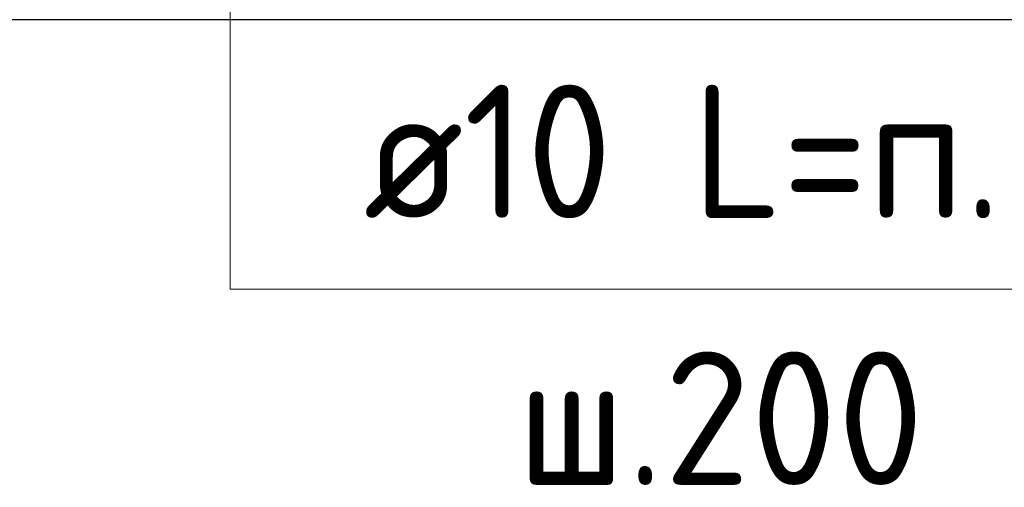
# Model space of a CAD drawing. Header units: millimetres. Extents: x -2995 to 60896, y -2809 to 57831.
# Tile 73 of 169: x 35953 to 36249, y 21112 to 21252. Entities that reach past the tile are written whole.
import ezdxf

# ---------------------------------------------------------------- set-up
doc = ezdxf.new("R2010")
doc.units = ezdxf.units.MM
doc.layers.add('Арм.стержн.горизонт. 1', color=180, linetype='Continuous', lineweight=35)
doc.styles.add('ISOCPEUR', font='ISOCPEUR')

msp = doc.modelspace()

# ---------------------------------------------------------------- linework, layer by layer
at = {"layer": 'Арм.стержн.горизонт. 1', "color": 7, "linetype": 'Continuous', "lineweight": 13, "transparency": 33554687}
for q in [(36016.47, 21416.79), (36016.47, 21416.79), (36016.47, 21416.79), (36016.47, 21416.79), (36016.47, 21416.79), (36016.47, 21416.79), (36016.47, 21416.79), (36016.47, 21416.79), (36016.47, 21416.79), (36016.47, 21416.79), (36016.47, 21416.79), (36016.47, 21416.79), (36016.47, 21416.79), (36016.47, 21416.79), (36016.47, 21416.79), (36016.47, 21416.79), (36016.47, 21416.79), (36016.47, 21286.79), (36016.47, 21286.79), (36016.47, 21286.79), (36016.47, 21286.79), (36016.47, 21286.79), (36016.47, 21286.79), (36016.47, 21286.79), (36016.47, 21286.79), (36016.47, 21286.79), (36016.47, 21286.79), (36016.47, 21286.79), (36016.47, 21286.79), (36016.47, 21286.79), (36016.47, 21286.79), (36016.47, 21286.79), (36016.47, 21286.79), (36016.47, 21286.79), (36324.47, 21170.95)]:
    msp.add_line((36016.47, 21170.95), q, dxfattribs=at)
at = {"layer": 'Арм.стержн.горизонт. 1', "color": 52, "linetype": 'Continuous', "lineweight": 25, "transparency": 33554687}
msp.add_line((37089.88, 21251.79), (35639.88, 21251.79), dxfattribs=at)

# ---------------------------------------------------------------- texts
at = {"layer": 'Арм.стержн.горизонт. 1', "color": 7, "linetype": 'Continuous', "lineweight": 25, "transparency": 33554687, "char_height": 40, "attachment_point": 7, "style": 'ISOCPEUR'}
for s, insert, width in [('\\W0.94;ø10 L=п.м.', (36056.47, 21192.29), 266.6442), ('\\W0.95;ш.200 ', (36102.47, 21112.29), 174.9327)]:
    msp.add_mtext(s, dxfattribs=dict(at, insert=insert, width=width))

doc.saveas('drawing.dxf')
